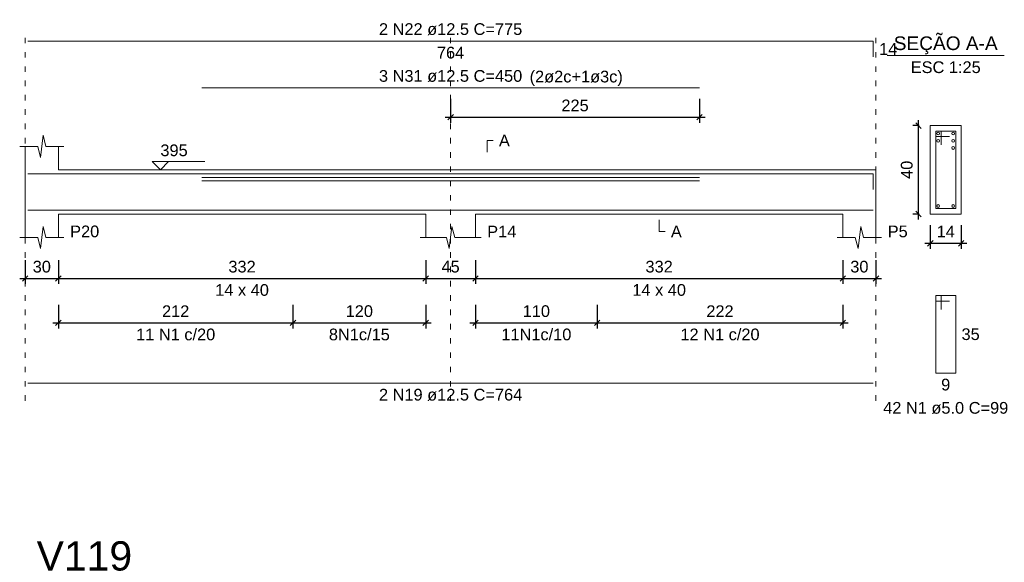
# Model space of a CAD drawing. Header units: millimetres. Extents: x 10906 to 25863, y 1966 to 4861.
# Tile 121 of 163: x 11620 to 11637, y 2965 to 2975. Entities that reach past the tile are written whole.
import ezdxf

# ---------------------------------------------------------------- set-up
doc = ezdxf.new("R2010")
doc.units = ezdxf.units.MM
doc.linetypes.add('DOT2', pattern=[3.175, 0, -3.175])
for name, color, linetype, lineweight in [('Descrição da armadura', 7, 'Continuous', 5), ('DT-Barras na forma', 40, 'Continuous', 5), ('DT-Barras no corte', 5, 'Continuous', 5), ('DT-Barras rebatidas', 40, 'Continuous', 5), ('DT-Cotas', 4, 'Continuous', 5), ('DT-Forma', 5, 'Continuous', 5), ('DT-Pontilhado', 7, 'DOT2', 5), ('DT-Textos', 7, 'Continuous', 5), ('DT-Título', 7, 'Continuous', 20), ('Textos armaduras', 7, 'Continuous', 5)]:
    doc.layers.add(name, color=color, linetype=linetype, lineweight=lineweight)
doc.styles.add('Arial', font='arial.ttf')
doc.styles.get("Standard").update_dxf_attribs({"font": 'arial.ttf'})
doc.dimstyles.new('UM_25.000000', dxfattribs={"dimtxt": 0.18, "dimasz": 0.1, "dimexe": 0.1, "dimexo": 0.2, "dimgap": 0, "dimtad": 1, "dimtih": 1, "dimtoh": 1, "dimdec": 1, "dimlfac": 25, "dimzin": 0, "dimdsep": 46, "dimtxsty": 'Standard', "dimcen": 0.09, "dimdle": 0.1, "dimclrd": 256, "dimclre": 256, "dimclrt": 7, "dimadec": 1, "dimazin": 2, "dimtfac": 1, "dimtdec": 1, "dimtofl": 0, "dimtmove": 0, "dimatfit": 3, "dimfxl": 1, "dimtolj": 1, "dimarcsym": 0})
doc.dimstyles.new('UM_50.000000', dxfattribs={"dimtxt": 0.18, "dimasz": 0.2, "dimexe": 0.2, "dimexo": 0.5, "dimgap": 0, "dimtad": 1, "dimtih": 1, "dimtoh": 1, "dimlfac": 50, "dimzin": 0, "dimdsep": 46, "dimtxsty": 'Standard', "dimcen": 0.09, "dimdle": 0.2, "dimclrd": 256, "dimclre": 256, "dimclrt": 7, "dimazin": 0, "dimtfac": 1, "dimtofl": 0, "dimtmove": 0, "dimatfit": 3, "dimfxl": 1, "dimtolj": 1, "dimtzin": 0, "dimarcsym": 0})

# ---------------------------------------------------------------- blocks, each defined once
blk = doc.blocks.new('_Oblique')
at = {"color": 0, "linetype": 'ByBlock', "lineweight": -2}
blk.add_line((-0.5, -0.5), (0.5, 0.5), dxfattribs=at)
blk = doc.blocks.new('*D679')
at = {"layer": 'Defpoints', "color": 0, "transparency": 16777216}
for p in [(11619.682, 2970.85), (11620.282, 2970.85), (11620.282, 2970.32)]:
    blk.add_point(p, dxfattribs=at)
at = {"layer": 'DT-Cotas', "lineweight": -2, "transparency": 16777216}
for p, q in [((11619.682, 2970.65), (11619.682, 2970.22)), ((11620.282, 2970.65), (11620.282, 2970.22)), ((11619.582, 2970.32), (11620.382, 2970.32))]:
    blk.add_line(p, q, dxfattribs=at)
at = {"layer": 'DT-Cotas', "lineweight": -2, "transparency": 16777216, "xscale": 0.1, "yscale": 0.1, "zscale": 0.1, "rotation": 180}
blk.add_blockref('_Oblique', (11619.682, 2970.32), dxfattribs=at)
at = {"layer": 'DT-Cotas', "lineweight": -2, "transparency": 16777216, "xscale": 0.1, "yscale": 0.1, "zscale": 0.1}
blk.add_blockref('_Oblique', (11620.282, 2970.32), dxfattribs=at)
at = {"layer": 'DT-Cotas', "color": 7, "transparency": 16777216, "insert": (11619.982, 2970.532), "char_height": 0.2118, "attachment_point": 5, "rotation": 0.0057, "style": 'Arial'}
blk.add_mtext('\\A1;30', dxfattribs=at)
blk = doc.blocks.new('*D680')
at = {"layer": 'Defpoints', "color": 0, "transparency": 16777216}
for p in [(11620.282, 2970.85), (11626.922, 2970.85), (11626.922, 2970.32)]:
    blk.add_point(p, dxfattribs=at)
at = {"layer": 'DT-Cotas', "lineweight": -2, "transparency": 16777216}
for p, q in [((11620.282, 2970.65), (11620.282, 2970.22)), ((11626.922, 2970.65), (11626.922, 2970.22)), ((11620.182, 2970.32), (11627.022, 2970.32))]:
    blk.add_line(p, q, dxfattribs=at)
at = {"layer": 'DT-Cotas', "lineweight": -2, "transparency": 16777216, "xscale": 0.1, "yscale": 0.1, "zscale": 0.1, "rotation": 180}
blk.add_blockref('_Oblique', (11620.282, 2970.32), dxfattribs=at)
at = {"layer": 'DT-Cotas', "lineweight": -2, "transparency": 16777216, "xscale": 0.1, "yscale": 0.1, "zscale": 0.1}
blk.add_blockref('_Oblique', (11626.922, 2970.32), dxfattribs=at)
at = {"layer": 'DT-Cotas', "color": 7, "transparency": 16777216, "insert": (11623.602, 2970.532), "char_height": 0.2118, "attachment_point": 5, "rotation": 0.0057, "style": 'Arial'}
blk.add_mtext('\\A1;332', dxfattribs=at)
blk = doc.blocks.new('*D681')
at = {"layer": 'Defpoints', "color": 0, "transparency": 16777216}
for p in [(11626.922, 2970.85), (11627.822, 2970.85), (11627.822, 2970.32)]:
    blk.add_point(p, dxfattribs=at)
at = {"layer": 'DT-Cotas', "lineweight": -2, "transparency": 16777216}
for p, q in [((11626.922, 2970.65), (11626.922, 2970.22)), ((11627.822, 2970.65), (11627.822, 2970.22)), ((11626.822, 2970.32), (11627.922, 2970.32))]:
    blk.add_line(p, q, dxfattribs=at)
at = {"layer": 'DT-Cotas', "lineweight": -2, "transparency": 16777216, "xscale": 0.1, "yscale": 0.1, "zscale": 0.1, "rotation": 180}
blk.add_blockref('_Oblique', (11626.922, 2970.32), dxfattribs=at)
at = {"layer": 'DT-Cotas', "lineweight": -2, "transparency": 16777216, "xscale": 0.1, "yscale": 0.1, "zscale": 0.1}
blk.add_blockref('_Oblique', (11627.822, 2970.32), dxfattribs=at)
at = {"layer": 'DT-Cotas', "color": 7, "transparency": 16777216, "insert": (11627.372, 2970.532), "char_height": 0.2118, "attachment_point": 5, "rotation": 0.0057, "style": 'Arial'}
blk.add_mtext('\\A1;45', dxfattribs=at)
blk = doc.blocks.new('*D682')
at = {"layer": 'Defpoints', "color": 0, "transparency": 16777216}
for p in [(11627.822, 2970.85), (11634.462, 2970.85), (11634.462, 2970.32)]:
    blk.add_point(p, dxfattribs=at)
at = {"layer": 'DT-Cotas', "lineweight": -2, "transparency": 16777216}
for p, q in [((11627.822, 2970.65), (11627.822, 2970.22)), ((11634.462, 2970.65), (11634.462, 2970.22)), ((11627.722, 2970.32), (11634.562, 2970.32))]:
    blk.add_line(p, q, dxfattribs=at)
at = {"layer": 'DT-Cotas', "lineweight": -2, "transparency": 16777216, "xscale": 0.1, "yscale": 0.1, "zscale": 0.1, "rotation": 180}
blk.add_blockref('_Oblique', (11627.822, 2970.32), dxfattribs=at)
at = {"layer": 'DT-Cotas', "lineweight": -2, "transparency": 16777216, "xscale": 0.1, "yscale": 0.1, "zscale": 0.1}
blk.add_blockref('_Oblique', (11634.462, 2970.32), dxfattribs=at)
at = {"layer": 'DT-Cotas', "color": 7, "transparency": 16777216, "insert": (11631.142, 2970.532), "char_height": 0.2118, "attachment_point": 5, "rotation": 0.0057, "style": 'Arial'}
blk.add_mtext('\\A1;332', dxfattribs=at)
blk = doc.blocks.new('*D683')
at = {"layer": 'Defpoints', "color": 0, "transparency": 16777216}
for p in [(11634.462, 2970.85), (11635.062, 2970.85), (11635.062, 2970.32)]:
    blk.add_point(p, dxfattribs=at)
at = {"layer": 'DT-Cotas', "lineweight": -2, "transparency": 16777216}
for p, q in [((11634.462, 2970.65), (11634.462, 2970.22)), ((11635.062, 2970.65), (11635.062, 2970.22)), ((11634.362, 2970.32), (11635.162, 2970.32))]:
    blk.add_line(p, q, dxfattribs=at)
at = {"layer": 'DT-Cotas', "lineweight": -2, "transparency": 16777216, "xscale": 0.1, "yscale": 0.1, "zscale": 0.1, "rotation": 180}
blk.add_blockref('_Oblique', (11634.462, 2970.32), dxfattribs=at)
at = {"layer": 'DT-Cotas', "lineweight": -2, "transparency": 16777216, "xscale": 0.1, "yscale": 0.1, "zscale": 0.1}
blk.add_blockref('_Oblique', (11635.062, 2970.32), dxfattribs=at)
at = {"layer": 'DT-Cotas', "color": 7, "transparency": 16777216, "insert": (11634.762, 2970.532), "char_height": 0.2118, "attachment_point": 5, "rotation": 0.0057, "style": 'Arial'}
blk.add_mtext('\\A1;30', dxfattribs=at)
blk = doc.blocks.new('*D684')
at = {"layer": 'Defpoints', "color": 0, "transparency": 16777216}
for p in [(11624.522, 2970.045), (11626.922, 2970.045), (11626.922, 2969.516)]:
    blk.add_point(p, dxfattribs=at)
at = {"layer": 'DT-Cotas', "lineweight": -2, "transparency": 16777216}
for p, q in [((11624.522, 2969.845), (11624.522, 2969.416)), ((11626.922, 2969.845), (11626.922, 2969.416)), ((11624.422, 2969.516), (11627.022, 2969.516))]:
    blk.add_line(p, q, dxfattribs=at)
at = {"layer": 'DT-Cotas', "lineweight": -2, "transparency": 16777216, "xscale": 0.1, "yscale": 0.1, "zscale": 0.1, "rotation": 180}
blk.add_blockref('_Oblique', (11624.522, 2969.516), dxfattribs=at)
at = {"layer": 'DT-Cotas', "lineweight": -2, "transparency": 16777216, "xscale": 0.1, "yscale": 0.1, "zscale": 0.1}
blk.add_blockref('_Oblique', (11626.922, 2969.516), dxfattribs=at)
at = {"layer": 'DT-Cotas', "color": 7, "transparency": 16777216, "insert": (11625.722, 2969.727), "char_height": 0.2118, "attachment_point": 5, "rotation": 0.0057, "style": 'Arial'}
blk.add_mtext('\\A1;120', dxfattribs=at)
blk = doc.blocks.new('*D685')
at = {"layer": 'Defpoints', "color": 0, "transparency": 16777216}
for p in [(11620.282, 2970.045), (11624.522, 2970.045), (11624.522, 2969.516)]:
    blk.add_point(p, dxfattribs=at)
at = {"layer": 'DT-Cotas', "lineweight": -2, "transparency": 16777216}
for p, q in [((11620.282, 2969.845), (11620.282, 2969.416)), ((11624.522, 2969.845), (11624.522, 2969.416)), ((11620.182, 2969.516), (11624.622, 2969.516))]:
    blk.add_line(p, q, dxfattribs=at)
at = {"layer": 'DT-Cotas', "lineweight": -2, "transparency": 16777216, "xscale": 0.1, "yscale": 0.1, "zscale": 0.1, "rotation": 180}
blk.add_blockref('_Oblique', (11620.282, 2969.516), dxfattribs=at)
at = {"layer": 'DT-Cotas', "lineweight": -2, "transparency": 16777216, "xscale": 0.1, "yscale": 0.1, "zscale": 0.1}
blk.add_blockref('_Oblique', (11624.522, 2969.516), dxfattribs=at)
at = {"layer": 'DT-Cotas', "color": 7, "transparency": 16777216, "insert": (11622.402, 2969.727), "char_height": 0.2118, "attachment_point": 5, "rotation": 0.0057, "style": 'Arial'}
blk.add_mtext('\\A1;212', dxfattribs=at)
blk = doc.blocks.new('*D686')
at = {"layer": 'Defpoints', "color": 0, "transparency": 16777216}
for p in [(11627.822, 2970.045), (11630.022, 2970.045), (11630.022, 2969.516)]:
    blk.add_point(p, dxfattribs=at)
at = {"layer": 'DT-Cotas', "lineweight": -2, "transparency": 16777216}
for p, q in [((11627.822, 2969.845), (11627.822, 2969.416)), ((11630.022, 2969.845), (11630.022, 2969.416)), ((11627.722, 2969.516), (11630.122, 2969.516))]:
    blk.add_line(p, q, dxfattribs=at)
at = {"layer": 'DT-Cotas', "lineweight": -2, "transparency": 16777216, "xscale": 0.1, "yscale": 0.1, "zscale": 0.1, "rotation": 180}
blk.add_blockref('_Oblique', (11627.822, 2969.516), dxfattribs=at)
at = {"layer": 'DT-Cotas', "lineweight": -2, "transparency": 16777216, "xscale": 0.1, "yscale": 0.1, "zscale": 0.1}
blk.add_blockref('_Oblique', (11630.022, 2969.516), dxfattribs=at)
at = {"layer": 'DT-Cotas', "color": 7, "transparency": 16777216, "insert": (11628.922, 2969.727), "char_height": 0.2118, "attachment_point": 5, "rotation": 0.0057, "style": 'Arial'}
blk.add_mtext('\\A1;110', dxfattribs=at)
blk = doc.blocks.new('*D687')
at = {"layer": 'Defpoints', "color": 0, "transparency": 16777216}
for p in [(11630.022, 2970.045), (11634.462, 2970.045), (11634.462, 2969.516)]:
    blk.add_point(p, dxfattribs=at)
at = {"layer": 'DT-Cotas', "lineweight": -2, "transparency": 16777216}
for p, q in [((11630.022, 2969.845), (11630.022, 2969.416)), ((11634.462, 2969.845), (11634.462, 2969.416)), ((11629.922, 2969.516), (11634.562, 2969.516))]:
    blk.add_line(p, q, dxfattribs=at)
at = {"layer": 'DT-Cotas', "lineweight": -2, "transparency": 16777216, "xscale": 0.1, "yscale": 0.1, "zscale": 0.1, "rotation": 180}
blk.add_blockref('_Oblique', (11630.022, 2969.516), dxfattribs=at)
at = {"layer": 'DT-Cotas', "lineweight": -2, "transparency": 16777216, "xscale": 0.1, "yscale": 0.1, "zscale": 0.1}
blk.add_blockref('_Oblique', (11634.462, 2969.516), dxfattribs=at)
at = {"layer": 'DT-Cotas', "color": 7, "transparency": 16777216, "insert": (11632.242, 2969.727), "char_height": 0.2118, "attachment_point": 5, "rotation": 0.0057, "style": 'Arial'}
blk.add_mtext('\\A1;222', dxfattribs=at)
blk = doc.blocks.new('*D688')
at = {"layer": 'Defpoints', "color": 0, "transparency": 16777216}
for p in [(11627.372, 2973.766), (11631.872, 2973.766), (11631.872, 2973.237)]:
    blk.add_point(p, dxfattribs=at)
at = {"layer": 'DT-Cotas', "lineweight": -2, "transparency": 16777216}
for p, q in [((11627.372, 2973.566), (11627.372, 2973.137)), ((11631.872, 2973.566), (11631.872, 2973.137)), ((11627.272, 2973.237), (11631.972, 2973.237))]:
    blk.add_line(p, q, dxfattribs=at)
at = {"layer": 'DT-Cotas', "lineweight": -2, "transparency": 16777216, "xscale": 0.1, "yscale": 0.1, "zscale": 0.1, "rotation": 180}
blk.add_blockref('_Oblique', (11627.372, 2973.237), dxfattribs=at)
at = {"layer": 'DT-Cotas', "lineweight": -2, "transparency": 16777216, "xscale": 0.1, "yscale": 0.1, "zscale": 0.1}
blk.add_blockref('_Oblique', (11631.872, 2973.237), dxfattribs=at)
at = {"layer": 'DT-Cotas', "color": 7, "transparency": 16777216, "insert": (11629.622, 2973.448), "char_height": 0.2118, "attachment_point": 5, "rotation": 0.0057, "style": 'Arial'}
blk.add_mtext('\\A1;225', dxfattribs=at)
blk = doc.blocks.new('*D605')
at = {"layer": 'Defpoints', "color": 0, "transparency": 16777216}
for p in [(11635.831, 2973.085), (11636.043, 2973.085), (11636.043, 2971.485)]:
    blk.add_point(p, dxfattribs=at)
at = {"layer": 'DT-Cotas', "lineweight": -2, "transparency": 16777216}
for p, q in [((11635.843, 2973.085), (11635.731, 2973.085)), ((11635.831, 2971.385), (11635.831, 2973.185)), ((11635.843, 2971.485), (11635.731, 2971.485))]:
    blk.add_line(p, q, dxfattribs=at)
at = {"layer": 'DT-Cotas', "lineweight": -2, "transparency": 16777216, "xscale": 0.1, "yscale": 0.1, "zscale": 0.1}
for p, rotation in [((11635.831, 2973.085), 90), ((11635.831, 2971.485), 270)]:
    blk.add_blockref('_Oblique', p, dxfattribs=dict(at, rotation=rotation))
at = {"layer": 'DT-Cotas', "color": 7, "transparency": 16777216, "insert": (11635.619, 2972.285), "char_height": 0.2118, "attachment_point": 5, "rotation": 90, "style": 'Arial'}
blk.add_mtext('\\A1;40', dxfattribs=at)
blk = doc.blocks.new('*D606')
at = {"layer": 'Defpoints', "color": 0, "transparency": 16777216}
for p in [(11636.043, 2971.485), (11636.603, 2971.485), (11636.603, 2970.956)]:
    blk.add_point(p, dxfattribs=at)
at = {"layer": 'DT-Cotas', "lineweight": -2, "transparency": 16777216}
for p, q in [((11636.043, 2971.285), (11636.043, 2970.856)), ((11636.603, 2971.285), (11636.603, 2970.856)), ((11635.943, 2970.956), (11636.703, 2970.956))]:
    blk.add_line(p, q, dxfattribs=at)
at = {"layer": 'DT-Cotas', "lineweight": -2, "transparency": 16777216, "xscale": 0.1, "yscale": 0.1, "zscale": 0.1, "rotation": 180}
blk.add_blockref('_Oblique', (11636.043, 2970.956), dxfattribs=at)
at = {"layer": 'DT-Cotas', "lineweight": -2, "transparency": 16777216, "xscale": 0.1, "yscale": 0.1, "zscale": 0.1}
blk.add_blockref('_Oblique', (11636.603, 2970.956), dxfattribs=at)
at = {"layer": 'DT-Cotas', "color": 7, "transparency": 16777216, "insert": (11636.323, 2971.168), "char_height": 0.2118, "attachment_point": 5, "rotation": 0.0057, "style": 'Arial'}
blk.add_mtext('\\A1;14', dxfattribs=at)

msp = doc.modelspace()

# ---------------------------------------------------------------- linework, layer by layer
at = {"layer": 'DT-Barras na forma'}
for p, q in [((11636.24298, 2972.98531), (11636.14298, 2972.98531)), ((11636.14298, 2972.98531), (11636.14298, 2971.58531)), ((11636.50298, 2972.98531), (11636.14298, 2972.98531)), ((11636.14298, 2972.98531), (11636.14298, 2972.88531)), ((11636.24298, 2972.73531), (11636.24298, 2972.98531)), ((11636.50298, 2971.58531), (11636.50298, 2972.98531)), ((11636.14298, 2972.88531), (11636.39298, 2972.88531)), ((11636.14298, 2971.58531), (11636.50298, 2971.58531))]:
    msp.add_line(p, q, dxfattribs=at)
for points in [[(11619.73233, 2972.21281), (11635.01233, 2972.21281), (11635.01233, 2971.9274)], [(11622.87233, 2972.14781), (11631.87233, 2972.14781)], [(11622.87233, 2972.08281), (11631.87233, 2972.08281)], [(11619.73233, 2971.55781), (11635.01233, 2971.55781)]]:
    msp.add_lwpolyline(points, dxfattribs=at)
at = {"layer": 'DT-Barras no corte'}
for centre in [(11636.18798, 2972.94031), (11636.45798, 2972.94031), (11636.18798, 2972.81031), (11636.45798, 2972.81031), (11636.45798, 2972.68031), (11636.18798, 2971.63031), (11636.45798, 2971.63031)]:
    msp.add_circle(centre, 0.025, dxfattribs=at)
at = {"layer": 'DT-Barras rebatidas'}
for p, q in [((11619.73233, 2974.61321), (11635.01233, 2974.61321)), ((11635.01233, 2974.61321), (11635.01233, 2974.3278)), ((11622.87233, 2973.76601), (11631.87233, 2973.76601)), ((11636.24298, 2970.00861), (11636.14298, 2970.00861)), ((11636.14298, 2970.00861), (11636.14298, 2968.60861)), ((11636.50298, 2970.00861), (11636.14298, 2970.00861)), ((11636.14298, 2970.00861), (11636.14298, 2969.90861)), ((11636.14298, 2969.90861), (11636.39298, 2969.90861)), ((11636.24298, 2969.75861), (11636.24298, 2970.00861)), ((11636.50298, 2968.60861), (11636.50298, 2970.00861)), ((11636.14298, 2968.60861), (11636.50298, 2968.60861)), ((11619.73233, 2968.42317), (11635.01233, 2968.42317))]:
    msp.add_line(p, q, dxfattribs=at)
at = {"layer": 'DT-Forma'}
for p, q in [((11636.60298, 2973.08531), (11636.04298, 2973.08531)), ((11636.04298, 2973.08531), (11636.04298, 2973.08531)), ((11636.04298, 2973.08531), (11636.04298, 2971.48531)), ((11636.60298, 2971.48531), (11636.60298, 2973.08531)), ((11636.60298, 2973.08531), (11636.60298, 2973.08531)), ((11619.95733, 2972.50891), (11620.00733, 2972.90891)), ((11620.00733, 2972.90891), (11620.05733, 2972.70891)), ((11619.58233, 2972.70891), (11619.90733, 2972.70891)), ((11619.68233, 2972.28531), (11619.68233, 2972.70891)), ((11619.90733, 2972.70891), (11619.95733, 2972.50891)), ((11620.05733, 2972.70891), (11620.38233, 2972.70891)), ((11620.28233, 2972.70891), (11620.28233, 2972.28531)), ((11620.28233, 2972.28531), (11626.92233, 2972.28531)), ((11626.92233, 2972.28531), (11627.82233, 2972.28531)), ((11627.82233, 2972.28531), (11634.46233, 2972.28531)), ((11634.46233, 2972.28531), (11635.06233, 2972.28531)), ((11619.68233, 2971.48531), (11619.68233, 2971.06171)), ((11620.28233, 2971.06171), (11620.28233, 2971.48531)), ((11620.28233, 2971.48531), (11626.92233, 2971.48531)), ((11626.92233, 2971.48531), (11626.92233, 2971.06171)), ((11627.82233, 2971.06171), (11627.82233, 2971.48531)), ((11627.82233, 2971.48531), (11634.46233, 2971.48531)), ((11634.46233, 2971.48531), (11634.46233, 2971.06171)), ((11635.06233, 2971.06171), (11635.06233, 2971.48531)), ((11636.04298, 2971.48531), (11636.60298, 2971.48531)), ((11636.04298, 2971.48531), (11636.04298, 2971.48531)), ((11636.60298, 2971.48531), (11636.60298, 2971.48531)), ((11619.95733, 2970.86171), (11620.00733, 2971.26171)), ((11620.00733, 2971.26171), (11620.05733, 2971.06171)), ((11627.34733, 2970.86171), (11627.39733, 2971.26171)), ((11627.39733, 2971.26171), (11627.44733, 2971.06171)), ((11634.73733, 2970.86171), (11634.78733, 2971.26171)), ((11634.78733, 2971.26171), (11634.83733, 2971.06171)), ((11619.58233, 2971.06171), (11619.90733, 2971.06171)), ((11619.90733, 2971.06171), (11619.95733, 2970.86171)), ((11620.05733, 2971.06171), (11620.38233, 2971.06171)), ((11626.82233, 2971.06171), (11627.29733, 2971.06171)), ((11627.29733, 2971.06171), (11627.34733, 2970.86171)), ((11627.44733, 2971.06171), (11627.92233, 2971.06171)), ((11634.36233, 2971.06171), (11634.68733, 2971.06171)), ((11634.68733, 2971.06171), (11634.73733, 2970.86171)), ((11634.83733, 2971.06171), (11635.16233, 2971.06171))]:
    msp.add_line(p, q, dxfattribs=at)
at = {"layer": 'DT-Forma', "linetype": 'Continuous'}
for p, q in [((11619.68233, 2971.48531), (11619.68233, 2972.28531)), ((11635.06233, 2972.28531), (11635.06233, 2971.48531))]:
    msp.add_line(p, q, dxfattribs=at)
at = {"layer": 'DT-Pontilhado', "ltscale": 0.05}
for p, q in [((11619.68233, 2968.10547), (11619.68233, 2974.82501)), ((11627.37233, 2968.10547), (11627.37233, 2974.82501)), ((11635.06233, 2968.10547), (11635.06233, 2974.82501))]:
    msp.add_line(p, q, dxfattribs=at)
at = {"layer": 'DT-Textos'}
msp.add_line((11635.26398, 2974.35021), (11637.38198, 2974.35021), dxfattribs=at)
for points in [[(11628.03413, 2972.60301), (11628.03413, 2972.81481), (11628.14003, 2972.81481)], [(11622.27433, 2972.43357), (11622.12607, 2972.28531), (11621.97781, 2972.43357), (11622.93091, 2972.43357)], [(11631.14233, 2971.37941), (11631.14233, 2971.16761), (11631.24823, 2971.16761)]]:
    msp.add_lwpolyline(points, dxfattribs=at)

# ---------------------------------------------------------------- texts
at = {"layer": 'Descrição da armadura', "linetype": 'Continuous', "char_height": 0.2118, "attachment_point": 8, "line_spacing_factor": 0.798, "style": 'Arial'}
for s, insert, width in [('2 N22 ø12.5 C=775', (11627.37233, 2974.71911), 5.1946527), ('3 N31 ø12.5 C=450', (11627.37233, 2973.87191), 5.1946527), ('11 N1 c/20', (11622.40233, 2969.19787), 2.8693417), ('8N1c/15', (11625.72233, 2969.19787), 2.2097262), ('11N1c/10', (11628.92233, 2969.19787), 2.5396788), ('12 N1 c/20', (11632.24233, 2969.19787), 2.8693417), ('2 N19 ø12.5 C=764', (11627.37233, 2968.10547), 5.1946527)]:
    msp.add_mtext(s, dxfattribs=dict(at, insert=insert, width=width))
at = {"layer": 'Descrição da armadura', "color": 7, "linetype": 'Continuous', "insert": (11636.32298, 2967.86731), "char_height": 0.2118, "width": 4.5347476, "attachment_point": 8, "line_spacing_factor": 0.798, "style": 'Arial'}
msp.add_mtext('42 N1 ø5.0 C=99', dxfattribs=at)
at = {"layer": 'DT-Textos', "line_spacing_factor": 0.798, "style": 'Arial'}
for s, insert, char_height, width, attachment_point in [('SEÇÃO A-A', (11636.32283, 2974.37498), 0.2471, 3.0199561, 8), ('ESC 1:25', (11636.32298, 2974.03251), 0.2118, 2.3736156, 8), ('(2ø2c+1ø3c)', (11628.80033, 2973.80198), 0.2118, 3.1588637, 7), ('A', (11628.24593, 2972.70891), 0.2118, 0.369879, 7), ('395', (11622.12607, 2972.52888), 0.2118, 0.9252389, 7), ('P20', (11620.49413, 2971.06171), 0.2118, 0.9867049, 7), ('P14', (11628.03413, 2971.06171), 0.2118, 0.9867049, 7), ('A', (11631.35413, 2971.06171), 0.2118, 0.369879, 7), ('P5', (11635.27413, 2971.06171), 0.2118, 0.6782919, 7), ('14 x 40', (11623.60233, 2970.00271), 0.2118, 1.8190679, 8), ('14 x 40', (11631.14233, 2970.00271), 0.2118, 1.8190679, 8)]:
    msp.add_mtext(s, dxfattribs=dict(at, insert=insert, char_height=char_height, width=width, attachment_point=attachment_point))
at = {"layer": 'DT-Título', "insert": (11619.88856, 2965.02847), "char_height": 0.5295, "width": 3.8853537, "attachment_point": 7, "line_spacing_factor": 0.798, "style": 'Arial'}
msp.add_mtext('V119', dxfattribs=at)
at = {"layer": 'Textos armaduras', "linetype": 'Continuous', "char_height": 0.2118, "attachment_point": 7, "line_spacing_factor": 0.798, "style": 'Arial'}
for s, insert, width in [('764', (11627.12487, 2974.29551), 0.9898577), ('14', (11635.11823, 2974.36461), 0.6599051)]:
    msp.add_mtext(s, dxfattribs=dict(at, insert=insert, width=width))
at = {"layer": 'Textos armaduras', "color": 7, "linetype": 'Continuous', "char_height": 0.2118, "attachment_point": 7, "line_spacing_factor": 0.798, "style": 'Arial'}
for s, insert, width in [('35', (11636.60888, 2969.20271), 0.6599051), ('9', (11636.2405, 2968.29091), 0.3299526)]:
    msp.add_mtext(s, dxfattribs=dict(at, insert=insert, width=width))

# ---------------------------------------------------------------- dimensions: what is measured, and where the dimension line sits
at = {"layer": 'DT-Cotas'}
for base, p1, p2, dimstyle, override, picture, middle in [((11631.87233, 2973.23651), (11627.37233, 2973.76601), (11631.87233, 2973.76601), 'UM_50.000000', {"dimtxt": 0.2118, "dimasz": 0.1, "dimexe": 0.1, "dimexo": 0.2, "dimtad": 1, "dimtih": 0, "dimtoh": 0, "dimdec": 1, "dimlfac": 50, "dimzin": 8, "dimtxsty": 'Arial', "dimblk": 'Oblique', "dimblk1": 'Oblique', "dimblk2": 'Oblique', "dimsah": 1, "dimdle": 0.1, "dimse1": 0, "dimse2": 0, "dimclrt": 7, "dimadec": 1, "dimazin": 3, "dimtmove": 2, "dimldrblk": 'Oblique'}, '*D688', (11629.62233, 2973.44831)), ((11636.60298, 2970.95581), (11636.04298, 2971.48531), (11636.60298, 2971.48531), 'UM_25.000000', {"dimtxt": 0.2118, "dimasz": 0.1, "dimexe": 0.1, "dimexo": 0.2, "dimtad": 1, "dimtih": 0, "dimtoh": 0, "dimdec": 1, "dimlfac": 25, "dimzin": 8, "dimtxsty": 'Arial', "dimblk": 'Oblique', "dimblk1": 'Oblique', "dimblk2": 'Oblique', "dimsah": 1, "dimdle": 0.1, "dimse1": 0, "dimse2": 0, "dimclrt": 7, "dimadec": 1, "dimazin": 3, "dimtmove": 2, "dimldrblk": 'Oblique'}, '*D606', (11636.32298, 2971.16761)), ((11620.28233, 2970.32041), (11619.68233, 2970.84991), (11620.28233, 2970.84991), 'UM_50.000000', {"dimtxt": 0.2118, "dimasz": 0.1, "dimexe": 0.1, "dimexo": 0.2, "dimtad": 1, "dimtih": 0, "dimtoh": 0, "dimdec": 1, "dimlfac": 50, "dimzin": 8, "dimtxsty": 'Arial', "dimblk": 'Oblique', "dimblk1": 'Oblique', "dimblk2": 'Oblique', "dimsah": 1, "dimdle": 0.1, "dimse1": 0, "dimse2": 0, "dimclrt": 7, "dimadec": 1, "dimazin": 3, "dimtmove": 2, "dimldrblk": 'Oblique'}, '*D679', (11619.98233, 2970.53221)), ((11626.92233, 2970.32041), (11620.28233, 2970.84991), (11626.92233, 2970.84991), 'UM_50.000000', {"dimtxt": 0.2118, "dimasz": 0.1, "dimexe": 0.1, "dimexo": 0.2, "dimtad": 1, "dimtih": 0, "dimtoh": 0, "dimdec": 1, "dimlfac": 50, "dimzin": 8, "dimtxsty": 'Arial', "dimblk": 'Oblique', "dimblk1": 'Oblique', "dimblk2": 'Oblique', "dimsah": 1, "dimdle": 0.1, "dimse1": 0, "dimse2": 0, "dimclrt": 7, "dimadec": 1, "dimazin": 3, "dimtmove": 2, "dimldrblk": 'Oblique'}, '*D680', (11623.60233, 2970.53221)), ((11627.82233, 2970.32041), (11626.92233, 2970.84991), (11627.82233, 2970.84991), 'UM_50.000000', {"dimtxt": 0.2118, "dimasz": 0.1, "dimexe": 0.1, "dimexo": 0.2, "dimtad": 1, "dimtih": 0, "dimtoh": 0, "dimdec": 1, "dimlfac": 50, "dimzin": 8, "dimtxsty": 'Arial', "dimblk": 'Oblique', "dimblk1": 'Oblique', "dimblk2": 'Oblique', "dimsah": 1, "dimdle": 0.1, "dimse1": 0, "dimse2": 0, "dimclrt": 7, "dimadec": 1, "dimazin": 3, "dimtmove": 2, "dimldrblk": 'Oblique'}, '*D681', (11627.37233, 2970.53221)), ((11634.46233, 2970.32041), (11627.82233, 2970.84991), (11634.46233, 2970.84991), 'UM_50.000000', {"dimtxt": 0.2118, "dimasz": 0.1, "dimexe": 0.1, "dimexo": 0.2, "dimtad": 1, "dimtih": 0, "dimtoh": 0, "dimdec": 1, "dimlfac": 50, "dimzin": 8, "dimtxsty": 'Arial', "dimblk": 'Oblique', "dimblk1": 'Oblique', "dimblk2": 'Oblique', "dimsah": 1, "dimdle": 0.1, "dimse1": 0, "dimse2": 0, "dimclrt": 7, "dimadec": 1, "dimazin": 3, "dimtmove": 2, "dimldrblk": 'Oblique'}, '*D682', (11631.14233, 2970.53221)), ((11635.06233, 2970.32041), (11634.46233, 2970.84991), (11635.06233, 2970.84991), 'UM_50.000000', {"dimtxt": 0.2118, "dimasz": 0.1, "dimexe": 0.1, "dimexo": 0.2, "dimtad": 1, "dimtih": 0, "dimtoh": 0, "dimdec": 1, "dimlfac": 50, "dimzin": 8, "dimtxsty": 'Arial', "dimblk": 'Oblique', "dimblk1": 'Oblique', "dimblk2": 'Oblique', "dimsah": 1, "dimdle": 0.1, "dimse1": 0, "dimse2": 0, "dimclrt": 7, "dimadec": 1, "dimazin": 3, "dimtmove": 2, "dimldrblk": 'Oblique'}, '*D683', (11634.76233, 2970.53221)), ((11624.52233, 2969.51557), (11620.28233, 2970.04507), (11624.52233, 2970.04507), 'UM_50.000000', {"dimtxt": 0.2118, "dimasz": 0.1, "dimexe": 0.1, "dimexo": 0.2, "dimtad": 1, "dimtih": 0, "dimtoh": 0, "dimdec": 1, "dimlfac": 50, "dimzin": 8, "dimtxsty": 'Arial', "dimblk": 'Oblique', "dimblk1": 'Oblique', "dimblk2": 'Oblique', "dimsah": 1, "dimdle": 0.1, "dimse1": 0, "dimse2": 0, "dimclrt": 7, "dimadec": 1, "dimazin": 3, "dimtmove": 2, "dimldrblk": 'Oblique'}, '*D685', (11622.40233, 2969.72737)), ((11626.92233, 2969.51557), (11624.52233, 2970.04507), (11626.92233, 2970.04507), 'UM_50.000000', {"dimtxt": 0.2118, "dimasz": 0.1, "dimexe": 0.1, "dimexo": 0.2, "dimtad": 1, "dimtih": 0, "dimtoh": 0, "dimdec": 1, "dimlfac": 50, "dimzin": 8, "dimtxsty": 'Arial', "dimblk": 'Oblique', "dimblk1": 'Oblique', "dimblk2": 'Oblique', "dimsah": 1, "dimdle": 0.1, "dimse1": 0, "dimse2": 0, "dimclrt": 7, "dimadec": 1, "dimazin": 3, "dimtmove": 2, "dimldrblk": 'Oblique'}, '*D684', (11625.72233, 2969.72737)), ((11630.02233, 2969.51557), (11627.82233, 2970.04507), (11630.02233, 2970.04507), 'UM_50.000000', {"dimtxt": 0.2118, "dimasz": 0.1, "dimexe": 0.1, "dimexo": 0.2, "dimtad": 1, "dimtih": 0, "dimtoh": 0, "dimdec": 1, "dimlfac": 50, "dimzin": 8, "dimtxsty": 'Arial', "dimblk": 'Oblique', "dimblk1": 'Oblique', "dimblk2": 'Oblique', "dimsah": 1, "dimdle": 0.1, "dimse1": 0, "dimse2": 0, "dimclrt": 7, "dimadec": 1, "dimazin": 3, "dimtmove": 2, "dimldrblk": 'Oblique'}, '*D686', (11628.92233, 2969.72737)), ((11634.46233, 2969.51557), (11630.02233, 2970.04507), (11634.46233, 2970.04507), 'UM_50.000000', {"dimtxt": 0.2118, "dimasz": 0.1, "dimexe": 0.1, "dimexo": 0.2, "dimtad": 1, "dimtih": 0, "dimtoh": 0, "dimdec": 1, "dimlfac": 50, "dimzin": 8, "dimtxsty": 'Arial', "dimblk": 'Oblique', "dimblk1": 'Oblique', "dimblk2": 'Oblique', "dimsah": 1, "dimdle": 0.1, "dimse1": 0, "dimse2": 0, "dimclrt": 7, "dimadec": 1, "dimazin": 3, "dimtmove": 2, "dimldrblk": 'Oblique'}, '*D687', (11632.24233, 2969.72737))]:
    dim = msp.add_linear_dim(base=base, p1=p1, p2=p2, dimstyle=dimstyle, override=override, dxfattribs=at)
    dim.commit()
    dim.dimension.update_dxf_attribs({"geometry": picture, "text_midpoint": middle, "dimtype": 160, "text_rotation": 0.00573})
dim = msp.add_linear_dim(base=(11635.83118, 2973.08531), p1=(11636.04298, 2971.48531), p2=(11636.04298, 2973.08531), angle=90, dimstyle='UM_25.000000', override={"dimtxt": 0.2118, "dimasz": 0.1, "dimexe": 0.1, "dimexo": 0.2, "dimtad": 1, "dimtih": 0, "dimtoh": 0, "dimdec": 1, "dimlfac": 25, "dimzin": 8, "dimtxsty": 'Arial', "dimblk": 'Oblique', "dimblk1": 'Oblique', "dimblk2": 'Oblique', "dimsah": 1, "dimdle": 0.1, "dimse1": 0, "dimse2": 0, "dimclrt": 7, "dimadec": 1, "dimazin": 3, "dimtmove": 2, "dimldrblk": 'Oblique'}, dxfattribs=at)
dim.commit()
dim.dimension.update_dxf_attribs({"geometry": '*D605', "text_midpoint": (11635.61938, 2972.28531), "dimtype": 160, "text_rotation": 90})

doc.saveas('drawing.dxf')
